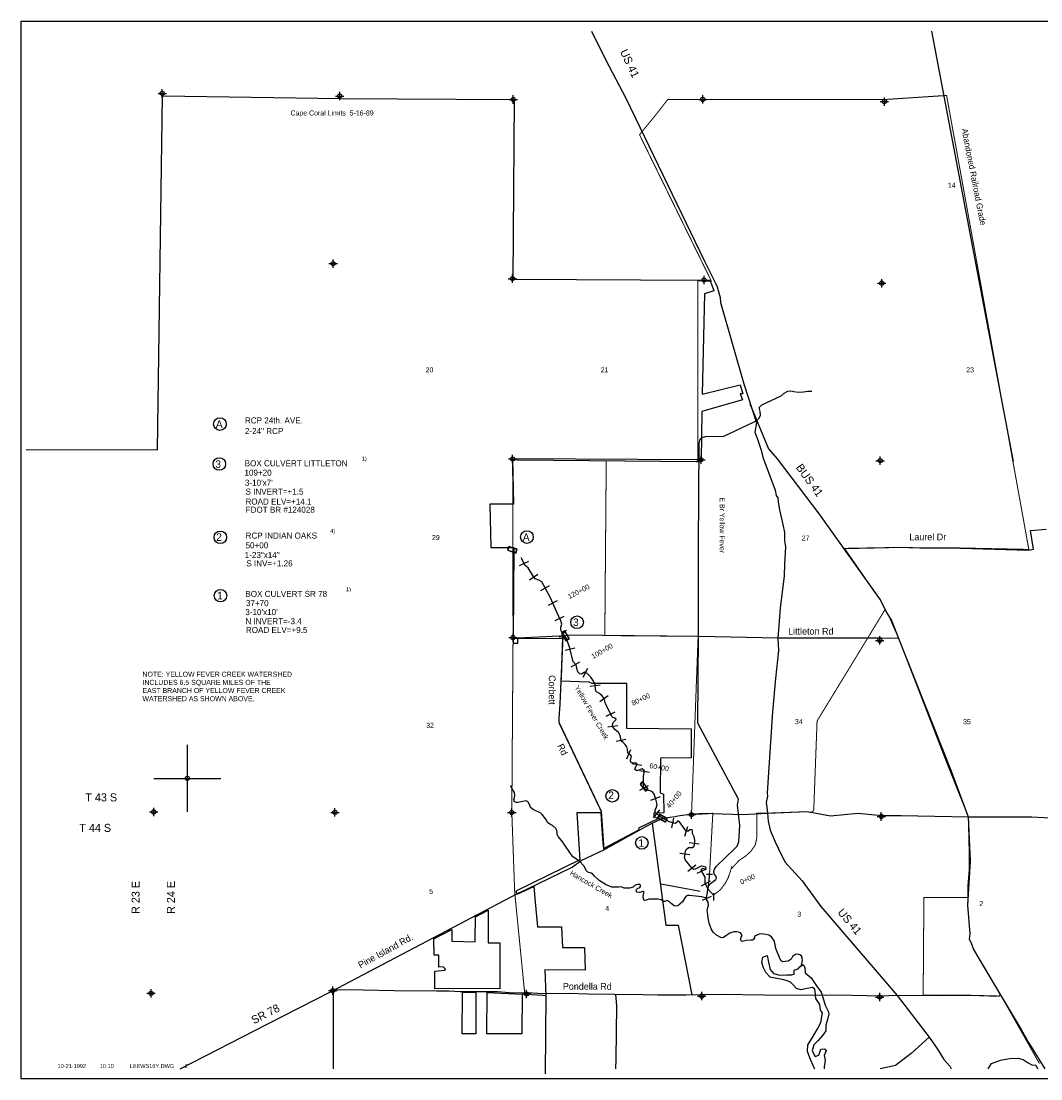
# Model space of a CAD drawing. Extents: x 183292 to 231292, y 846136 to 878152.
# Tile 1 of 2: x 183292 to 213662, y 846652 to 878152. Entities that reach past the tile are written whole.
import ezdxf
from ezdxf.enums import TextEntityAlignment as Align

# ---------------------------------------------------------------- set-up
doc = ezdxf.new("R2010")
doc.units = 0
doc.header["$LTSCALE"] = 800
doc.header["$PDMODE"] = 34
doc.header["$PDSIZE"] = 125
doc.linetypes.add('DASHED', pattern=[0])
doc.linetypes.add('STREAM', pattern=[0])
doc.layers.get('0').update_dxf_attribs({"linetype": 'CONTINUOUS'})
for name, color, linetype in [('BORDER', 1, 'CONTINUOUS'), ('CITY', 14, 'DASHED'), ('MAJROADS', 9, 'CONTINUOUS'), ('RR', 13, 'CONTINUOUS'), ('SEC', 2, 'CONTINUOUS'), ('STATIONS', 7, 'CONTINUOUS'), ('STRUCTTEXT', 7, 'CONTINUOUS'), ('STRUCTURES', 10, 'CONTINUOUS'), ('TEXT', 7, 'CONTINUOUS'), ('TRUNKS', 5, 'STREAM'), ('WATER', 4, 'CONTINUOUS'), ('WSHEDS', 3, 'CONTINUOUS')]:
    doc.layers.add(name, color=color, linetype=linetype)

# ---------------------------------------------------------------- blocks, each defined once
blk = doc.blocks.new('RCP')
at = {"layer": 'STRUCTURES', "color": 0}
for points in [[(234.293459, 116.808601), (-265.706541, 116.808601)], [(-265.706541, -83.191399), (234.293459, -83.191399)]]:
    blk.add_lwpolyline(points, dxfattribs=at)
for centre, radius, start, end in [((-262.266699, 70.251643), 46.68386, 94.225598, 249.28005), ((-229.599906, -23.22215), 70, 134.63778, 238.94845), ((-300.834492, -31.707678), 62.32613, 304.30618, 69.28005), ((269.42141, -31.707678), 62.32613, 110.71995, 235.69382), ((230.853617, 70.251643), 46.68386, 290.71995, 85.774402), ((198.186824, -23.22215), 70, 301.05155, 45.36222)]:
    blk.add_arc(centre, radius, start, end, dxfattribs=at)
blk = doc.blocks.new('BOX')
at = {"layer": 'STRUCTURES', "color": 0}
for points in [[(-249.142748, -101.979438), (290.857252, -101.979438), (290.857252, 138.020562), (-249.142748, 138.020562)], [(-229.142748, -81.979438), (270.857252, -81.979438), (270.857252, 118.020562), (-229.142748, 118.020562)]]:
    blk.add_lwpolyline(points, close=True, dxfattribs=at)
blk = doc.blocks.new('LOGON')
at = {"color": 0}
blk.add_attdef('DATE', text='', height=1, dxfattribs=at).set_placement((-1.865901, 1.75989), align=Align.RIGHT)
for tag, p in [('TIME', (1.557062, 1.75989)), ('DRAWING', (8.973544, 1.75989)), ('OPERATOR', (22.664488, 1.75989))]:
    blk.add_attdef(tag, p, '', height=1, dxfattribs=at)
blk = doc.blocks.new('TICK')
at = {"color": 0}
for points in [[(500, 0), (500, 1000)], [(0, 500), (1000, 500)]]:
    blk.add_lwpolyline(points, dxfattribs=at)
blk.add_point((500, 500), dxfattribs=at)

msp = doc.modelspace()

# ---------------------------------------------------------------- linework, layer by layer
at = {"layer": 'BORDER', "color": 0}
msp.add_lwpolyline([(183291.594381, 846651.773052), (183291.594381, 878151.773052), (231291.594381, 878151.773052), (231291.594381, 846651.773052)], close=True, dxfattribs=at)
at = {"layer": 'CITY', "color": 0}
for points in [[(183441.594381, 865398.384502), (187347.770767, 865387.584707), (187499.382255, 875932.229693), (192794.542773, 875851.465528), (197979.462598, 875821.637994), (197936.64334, 870470.828677), (203630.036587, 870442.748752), (203795.900959, 870439.935997), (203849.844649, 870320.722864), (203924.399565, 870122.50796), (203642.790665, 870034.391969), (203574.018172, 867039.647438), (204710.229235, 867322.705238), (204782.581669, 867053.107097), (204711.127384, 867053.006894), (204774.808305, 866875.871395), (203565.522966, 866523.5663), (203541.93744, 865090.752922), (197929.914052, 865113.272905), (197951.054605, 863767.569352), (197253.860205, 863767.605878), (197277.6669, 862474.874568), (197966.679292, 862473.082501), (197942.512385, 859794.228055), (197950.795384, 859629.89619), (198085.808603, 859629.89619), (198082.211511, 859790.222603), (199316.811478, 859844.326442), (199419.779295, 859803.983616), (199370.817387, 858597.841081), (199367.059394, 858505.265522), (200203.55116, 858473.221791), (200287.542695, 858431.447377), (201318.183895, 858438.617009), (201318.183895, 857096.442465), (203244.259689, 857072.537425), (203248.078726, 856214.895871), (202334.754012, 856206.95401), (202325.820117, 855169.388161), (202425.930448, 855127.116412), (202430.05746, 854570.930601), (202131.846294, 854559.970879), (202131.23602, 854465.489743), (202276.760622, 854401.072873), (201680.197623, 854115.235629), (201699.397689, 854070.593346), (200643.117802, 853514.663061), (200628.442234, 853680.974621), (200590.897258, 854221.72291), (200566.088299, 854579.038407), (199838.969504, 854575.39898), (199928.341939, 853173.163029), (198022.231406, 852243.60042), (198061.982741, 852156.604795), (198558.84081, 852379.165597), (198604.501065, 851916.781341), (198671.641541, 851179.453941), (199388.289065, 851179.755867), (199420.056881, 850568.232554), (200071.297112, 850560.290692), (200095.122974, 849893.174351), (198887.945961, 849901.116212), (198917.372491, 849133.339064), (198903.636533, 846801.773052)], [(196823.037911, 851481.546592), (197204.251705, 851672.151261), (197204.251705, 850703.244194), (197545.755729, 850703.244194), (197545.755729, 849329.302206), (196394.172394, 849345.185928), (195607.918944, 849329.302206), (195609.12703, 849856.446266), (195907.310169, 849884.124063), (195931.473784, 849920.256546), (195862.008837, 849984.631524), (195730.542645, 849981.773193), (195734.990209, 850337.918579), (195591.738426, 850338.702114), (195584.093082, 850822.372112), (196116.204002, 851100.337254), (196116.204002, 850750.895361), (196815.095957, 850735.011639), (196822.68195, 851538.441245)], [(196830.979865, 849226.05801), (196830.979865, 847995.069523), (196429.682864, 847989.531691), (196433.882164, 849226.05801)], [(196830.979865, 849226.05801), (196433.882164, 849226.05801)], [(198212.879868, 849178.406843), (198202.08178, 847987.857704), (197164.541935, 847995.069523), (197172.483889, 849226.05801), (198212.879868, 849178.406843)]]:
    msp.add_lwpolyline(points, dxfattribs=at)
at = {"layer": 'MAJROADS', "color": 0}
for points in [[(200275.109132, 877851.773052), (200697.78465, 877004.875664), (201300.950761, 875860.849302), (203644.470066, 871000.371578), (203941.739333, 870411.632447), (203983.009437, 870327.535752), (204024.279541, 870243.439056), (204048.605786, 870134.331259), (204114.077617, 869924.369688), (204121.335485, 869773.493711), (204815.580627, 867355.182182), (205191.126415, 866187.964125), (205148.392122, 865911.520691), (205230.434253, 865676.298981), (205337.113928, 865373.862173), (205385.828679, 865164.025121), (205747.200067, 864180.996542), (205779.531295, 864021.555247), (205829.304458, 863954.153371), (205836.749105, 863828.413015), (205876.960797, 863601.881142), (205982.644319, 863165.387697), (206022.731492, 862922.098744), (206029.366765, 862687.43737), (206053.070415, 862494.544175), (206024.136965, 861983.640024), (206021.522065, 861631.741352), (205897.062662, 860669.080905), (205831.751114, 859773.01296), (205845.768774, 859404.232689), (205755.819683, 858575.379842), (205673.003941, 857578.893938), (205512.638021, 855166.93288), (205520.269446, 855066.328143), (205485.385578, 854882.249305), (205501.084245, 854739.689609), (205524.912415, 854563.553494), (205539.926228, 854328.82986), (205604.962241, 854060.218509), (205744.782518, 853707.261425), (205843.768508, 853497.050815), (206033.610986, 853110.206014), (206557.349866, 852553.300035), (207104.667878, 851786.743782), (209380.77604, 849130.444627), (210335.155969, 847891.639428), (210583.897264, 847537.872969), (210774.300078, 847226.435027), (210948.817445, 847032.421161), (210994.238837, 846951.773052)], [(204995.488077, 866758.936145), (205546.244504, 865417.563181), (205812.092082, 865113.913049), (207056.597366, 863470.612823), (208880.79982, 860918.001674), (209087.176933, 860505.870156), (209145.134038, 860413.263329), (209219.533212, 860278.63701), (209416.964139, 859791.16047), (210979.275867, 855841.202205), (211501.999142, 854455.735898), (211553.794534, 853130.412986), (211476.928292, 851823.844055), (211545.904594, 850968.651641), (211527.949167, 850809.582919), (211585.780159, 850700.21874), (211659.737936, 850506.941693), (212454.064781, 849168.678845), (213074.583365, 848116.615155), (213297.970056, 847737.872226), (213777.199383, 846951.773052)], [(207808.539395, 862449.369148), (207816.918518, 862449.307316), (209132.68819, 862473.116185), (209417.702043, 862487.772144), (210372.736592, 862455.585926), (210934.261511, 862468.201428), (213296.803263, 862400.490065), (213447.812977, 862424.514458), (213351.34441, 862978.278574), (213820.946302, 863025.090721)], [(208914.117494, 859778.186517), (205831.751114, 859773.01296), (203476.420128, 859827.488956), (199655.80714, 859864.621462), (199420.951999, 859832.872346), (199338.662886, 857805.73732), (199310.310971, 857378.614038), (199301.112559, 857269.754312), (200563.187072, 854620.823852), (200642.904805, 853472.67484)], [(208914.117494, 859778.186517), (209389.413015, 859789.756303)], [(188029.570162, 846951.773052), (190615.434278, 848276.774947), (192524.916323, 849251.310678), (198077.398017, 852176.233086), (198354.853003, 852299.855207), (199700.482154, 852951.795995), (199970.121544, 853150.894076), (200642.904805, 853472.67484), (201896.675253, 854167.200844), (202087.498324, 854262.558019), (202359.288117, 854398.37549), (202476.785631, 854422.636458), (202770.372842, 854462.34073), (202845.974061, 854486.914844), (203282.133934, 854542.312938), (203709.664032, 854564.256625), (203892.547773, 854557.082159), (204765.200151, 854522.848308), (205524.912415, 854563.553494), (206701.560535, 854608.932066), (207396.162224, 854486.424215), (208209.576641, 854564.141771), (208929.691883, 854491.721586), (209499.544125, 854495.842058), (211501.999142, 854455.735898), (213395.836939, 854458.340213), (214132.961215, 854419.311805)], [(202087.498324, 854262.558019), (202496.827362, 851228.015718), (202859.189647, 851228.015718), (203267.936675, 849155.288078)], [(192587.909803, 849276.292775), (192580.328726, 846951.773052)], [(192594.844738, 849313.52029), (192594.844738, 849313.52029), (193474.590843, 849298.648807), (194404.611687, 849283.406331), (195661.480168, 849274.131531), (196030.161589, 849271.410923), (196365.202853, 849252.179397), (197479.688071, 849252.334864), (197957.050766, 849215.293947), (198350.931389, 849220.766966), (198853.493285, 849191.919676), (199582.600668, 849203.298539), (200194.152998, 849182.026556), (200965.032333, 849176.338012), (201811.261945, 849161.713857), (202255.293643, 849150.057638), (203084.888672, 849152.315393), (204149.222815, 849169.600098), (205414.408587, 849151.884343), (206277.458277, 849145.515647), (207601.483408, 849152.504437), (208891.744718, 849126.224062), (209369.540236, 849147.837008), (210710.199949, 849137.943888), (211539.794979, 849140.201643), (212419.479251, 849116.951036)], [(200990.107871, 849167.773393), (200990.107871, 849167.773393), (201021.151083, 848832.361137), (201001.02388, 847240.38956), (200994.056084, 846951.773052)], [(210335.155969, 847891.639428), (209801.350922, 847403.8838), (209329.433656, 847047.131924), (208880.60328, 846951.773052)]]:
    msp.add_lwpolyline(points, dxfattribs=at)
at = {"layer": 'RR', "color": 0}
msp.add_lwpolyline([(210410.230144, 877851.773052), (212840.946681, 865039.890015)], dxfattribs=at)
at = {"layer": 'SEC', "color": 0}
for p in [(187494.303741, 876001.331695), (192779.337, 875921.977541), (197946.966722, 875818.140721), (203592.632792, 875820.564541), (209003.39956, 875757.270855), (192584.331624, 870930.752864), (197925.968486, 870482.528154), (203630.036587, 870442.748752), (208923.353704, 870346.596314), (197929.914052, 865113.272905), (203541.93744, 865090.752922), (208877.503893, 865061.378601), (197942.512385, 859794.228055), (208864.789515, 859708.96775), (187242.466292, 854601.1711), (192636.757571, 854588.226154), (197905.453681, 854584.348998), (203257.587851, 854521.378107), (208911.307212, 854465.123215), (187162.46655, 849198.872644), (192574.017248, 849277.972412), (198344.771238, 849179.191503), (203562.88804, 849116.958429), (208864.950152, 849087.768561)]:
    msp.add_point(p, dxfattribs=at)
at = {"layer": 'STATIONS', "color": 0}
for p, q in [((198137.555649, 861941.427013), (198408.419469, 862070.39519)), ((198435.045511, 861514.360008), (198680.736142, 861686.511435)), ((198769.560135, 861196.263214), (199031.078436, 861343.260418)), ((198995.940409, 860757.087961), (199263.021974, 860893.716794)), ((199198.030691, 860305.405831), (199469.613777, 860432.8524)), ((199326.193742, 859795.559738), (199535.458594, 860010.520716)), ((199490.181404, 859418.853526), (199781.538688, 859490.344319)), ((199671.073697, 858917.633898), (199930.071087, 859069.028587)), ((200028.785153, 858618.40094), (200168.891883, 858883.67458)), ((200239.942629, 858341.570782), (200537.27186, 858381.512342)), ((200527.24682, 857892.00836), (200771.991859, 858065.50149)), ((200712.495027, 857455.192002), (200982.16437, 857586.639502)), ((200768.048107, 857134.273793), (201065.205056, 857175.477526)), ((201010.364027, 856707.561339), (201304.878881, 856764.666512)), ((201333.341215, 856181.861907), (201451.491151, 856457.616494)), ((201480.664484, 856040.731021), (201776.519364, 855991.033027)), ((201709.635786, 855836.277071), (202005.168122, 855784.695698)), ((201714.766223, 855248.380807), (201981.268922, 855386.135339)), ((202048.544204, 854954.661483), (202329.587556, 855059.61211)), ((202124.624678, 854428.818399), (202317.165033, 854658.87972)), ((202667.580651, 854125.23147), (202735.588514, 854417.421358)), ((203056.035813, 853879.218597), (203150.660186, 854163.90479)), ((203189.465854, 853693.729845), (203486.050264, 853648.589087)), ((202907.37867, 853373.023678), (203204.634499, 853332.539455)), ((203148.414947, 852834.348203), (203382.255003, 853022.281244)), ((203429.423956, 852775.328395), (203701.632489, 852901.433568)), ((203556.241521, 852404.033793), (203821.360404, 852544.433144)), ((203581.971388, 851972.154843), (203856.103427, 852094.022086))]:
    msp.add_line(p, q, dxfattribs=at)
at = {"layer": 'STRUCTTEXT', "color": 0}
for centre in [(189212.108099, 866152.034536), (189194.286597, 864964.060099), (189224.691644, 862778.697354), (198354.755965, 862785.69345), (189228.492275, 861041.80905), (199850.076514, 860249.758353), (200896.976913, 855081.014828), (201777.443131, 853679.264037)]:
    msp.add_circle(centre, 187.5, dxfattribs=at)
at = {"layer": 'TRUNKS', "color": 0}
for points in [[(203705.421884, 852055.574499), (203729.682345, 852199.998354), (203747.804416, 852313.773522), (203768.461119, 852401.383067), (203854.575845, 852492.05483), (203917.206133, 852543.11178), (203979.924351, 852587.619997), (204005.591701, 852627.264119), (203987.483588, 852675.053682), (203936.162846, 852757.330169), (203922.156763, 852824.824552), (203940.865037, 852894.941498), (204005.179963, 852983.137247), (204537.500419, 853501.178058), (204619.366564, 853583.059555), (204669.997819, 853714.737665), (204694.110334, 854195.388448), (204654.464817, 854546.368171), (204629.147794, 854805.841489), (204655.239444, 854976.489587), (203443.567471, 857248.323601), (203469.575382, 859864.271774), (203466.883036, 862503.850937), (203484.670138, 865569.449484), (203492.551787, 865632.871147), (203517.808794, 865703.076024), (203571.707437, 865754.015733), (203671.828245, 865777.193113), (204217.468088, 865791.069392), (205106.951321, 866213.473853), (205204.596116, 866258.451033), (205269.145523, 866329.183493), (205309.477736, 866414.873919), (205305.858626, 866521.807252), (205278.520596, 866606.589063), (205282.182974, 866659.037549), (205351.186134, 866723.279897), (205930.476863, 866995.237958), (206016.73814, 867074.995165), (206122.968029, 867131.004141), (206212.320833, 867143.120414), (206299.871758, 867126.829533), (206442.112701, 867102.539761), (206588.279813, 867111.052277), (206716.866397, 867128.061955), (206841.233708, 867134.098458)], [(203743.438594, 852313.714902), (203669.145643, 852480.83182), (203660.252095, 852655.376776), (203568.407926, 852828.807946), (203548.234143, 852867.836554), (203560.950577, 852896.390259), (203591.15961, 852922.995535), (203626.144808, 852919.098676), (203648.267021, 852897.562667), (203676.469004, 852911.041166), (203695.851412, 852930.951157), (203686.826666, 852952.663027), (203614.409567, 852980.073636), (203574.999927, 852988.277697), (203546.651393, 852985.713753), (203362.217737, 852900.271766), (203327.467021, 852886.705337), (203279.091254, 852912.255446), (203172.43567, 853050.554867), (203076.958433, 853169.354639), (203047.525422, 853247.558406), (203065.881974, 853343.870285), (203075.536192, 853437.882013), (203101.203542, 853477.526135), (203172.448233, 853537.431971), (203240.059856, 853542.706408), (203285.871679, 853545.504833), (203318.468794, 853556.859042), (203344.136144, 853596.503163), (203359.459789, 853756.090155), (203334.070189, 853858.364564), (203291.27592, 853956.03867), (203283.554779, 854043.267183), (203254.854523, 854066.898172), (203211.166991, 854068.49488), (203144.112261, 854021.745131), (203100.366109, 854027.707661), (203053.61636, 854094.762391), (202900.181717, 854302.299453), (202875.847283, 854325.989063), (202843.132927, 854323.366499), (202800.090219, 854276.939162), (202772.005476, 854254.729019), (202732.507905, 854269.481813), (202576.905704, 854313.241923), (202312.84604, 854466.8943), (202202.440147, 854559.293968), (202175.6297, 854604.783378), (202172.684725, 854661.509756), (202209.090769, 854714.397896), (202236.032414, 854821.741572), (202198.966193, 854980.625118), (202144.612545, 855126.176717), (202099.987087, 855197.62658), (202025.299147, 855231.556611), (201918.043401, 855251.949523), (201858.489288, 855296.999281), (201829.349379, 855353.373937), (201831.736066, 855663.435242), (201858.091508, 855814.43714), (201835.793434, 855849.070615), (201787.329737, 855881.169458), (201726.442708, 855862.885484), (201630.834273, 855828.852169), (201593.402372, 855852.365918), (201566.738476, 855886.940774), (201598.808008, 855937.587382), (201628.342907, 856014.399612), (201632.386317, 856038.470255), (201616.871458, 856055.728372), (201586.310703, 856055.31803), (201492.328285, 856062.789336), (201450.559873, 856084.061553), (201437.081374, 856112.263537), (201440.948923, 856149.431645), (201461.928038, 856213.029169), (201468.007809, 856248.043677), (201443.321652, 856297.92822), (201384.031331, 856323.331778), (201359.433105, 856366.667588), (201349.441123, 856460.415524), (201330.893357, 856540.948753), (201284.172919, 856605.820572), (201222.230723, 856666.121397), (201160.347148, 856722.056401), (201139.235439, 856830.938164), (201120.834224, 856900.556837), (201078.479608, 856965.487276), (200976.86398, 857053.638363), (200918.965195, 857138.00983), (200909.295624, 857207.745745), (200925.967538, 857266.918826), (200973.346758, 857315.587694), (201005.680082, 857346.588102), (201014.030694, 857375.083187), (200996.362234, 857390.129083), (200959.223435, 857391.813721), (200906.599087, 857408.573565), (200882.030172, 857449.726464), (200700.173022, 857822.813047), (200652.280176, 857975.001309), (200583.290974, 858072.323693), (200497.219516, 858141.03375), (200426.868088, 858177.205313), (200404.804495, 858194.3755), (200401.683658, 858264.199345), (200384.70329, 858390.603017), (200326.306231, 858512.083973), (200263.777832, 858616.04302), (200146.588725, 858725.818046), (200074.025075, 858764.14321), (200026.411374, 858732.937631), (199980.892653, 858708.310095), (199928.356236, 858718.521206), (199875.174995, 858776.756361), (199843.324591, 858872.394106), (199829.259889, 858944.254311), (199791.271095, 859009.243371), (199729.270279, 859073.910018), (199629.953407, 859478.671144), (199534.431508, 859763.401469), (199484.78226, 859841.501301), (199469.749507, 859865.148295), (199401.170648, 859931.909923), (199365.130283, 860014.391582), (199370.477299, 860103.978867), (199393.346224, 860189.434811), (199370.139534, 860291.738531), (199251.015955, 860545.585689), (199131.599274, 860821.261958), (199053.071289, 860974.768189), (198920.836696, 861233.259908), (198797.816258, 861452.121868), (198705.371927, 861507.646529), (198597.91101, 861543.319818), (198526.680277, 861644.978714), (198388.26222, 861872.367147), (198297.649078, 861954.116051), (198207.782648, 862142.856909), (198195.805831, 862176.738048)], [(203701.349164, 852033.686768), (203567.664004, 852071.191246), (203200.290117, 852114.29118), (203141.410138, 852109.133982), (203095.832796, 852088.872269), (203061.463112, 852046.927995), (202991.127037, 851919.351916), (202846.425434, 851801.693846), (202789.757676, 851794.383047), (202741.616391, 851802.469868), (202653.274091, 851877.699349), (202591.331895, 851938.000174), (202536.348775, 851967.828175), (202451.596275, 851938.307233), (202410.120964, 851937.75034), (202354.903363, 851985.041629), (202267.264507, 852007.881244), (202243.252485, 852007.558832), (201987.910508, 851999.763718), (201905.340919, 851970.272087), (201861.829248, 851958.771328), (201835.282593, 851984.614539), (201816.617587, 852073.879412), (201828.601266, 852157.005895), (201847.719883, 852196.562086), (201831.970542, 852231.283492), (201810.082811, 852235.356213), (201723.17671, 852203.62305), (201640.079537, 852213.423818), (201613.415641, 852247.998674), (201617.25388, 852287.349694), (201651.770115, 852318.379412), (201719.030016, 852349.848783), (201742.631696, 852380.73195), (201737.70898, 852422.148641), (201711.279565, 852439.260207), (201658.831079, 852442.922585), (201580.539381, 852420.038307), (201518.026335, 852360.249713), (201411.386103, 852334.801492), (201256.370106, 852334.90338), (201162.065276, 852366.386708), (201096.665874, 852358.958669), (200884.864877, 852360.481404), (200711.476975, 852428.019054), (200508.890544, 852556.297183), (200371.820755, 852683.271706), (200322.946716, 852745.931303), (200270.146507, 852775.788614), (200173.658766, 852807.242632), (200133.780163, 852850.373271), (200050.99005, 852999.90966), (199918.198153, 853133.491536), (199719.948234, 853264.011196), (199390.429152, 853739.913729), (199281.737207, 853867.269285), (199256.93381, 853925.885472), (199253.842284, 853993.526406), (199246.502175, 854052.377075), (199217.420887, 854104.385908), (199115.775949, 854194.719906), (199058.580608, 854226.701507), (198981.533895, 854273.699695), (198914.493123, 854388.514677), (198814.474203, 854520.353296), (198765.893265, 854561.183782), (198545.990096, 854678.312874), (198466.643232, 854734.013396), (198432.697848, 854823.073098), (198394.709054, 854888.062157), (198374.711132, 854913.993299), (198330.818429, 854930.870384), (198086.91859, 854883.929422), (198041.106767, 854881.130997), (197986.182268, 854906.593175), (197961.29094, 854971.758096), (197988.90672, 855028.894817), (197992.305306, 855100.989503), (197989.125848, 855175.17917), (197948.954143, 855240.138919), (197864.09836, 855380.914353)], [(206521.06319, 850012.566424), (206539.728158, 850076.257547), (206562.421222, 850174.810958), (206550.392879, 850257.615029), (206532.167526, 850314.136235), (206483.733139, 850344.052167), (206420.164926, 850362.848371), (206354.794834, 850353.237421), (206270.423366, 850295.338636), (206223.454489, 850216.109012), (206136.92942, 850155.998006), (206045.423015, 850141.669511), (205971.204038, 850140.672965), (205920.49881, 850177.108319), (205875.638871, 850266.021471), (205771.678428, 850528.805444), (205731.549991, 850753.147013), (205642.504246, 850880.766361), (205561.091712, 850927.705928), (205469.087034, 850950.486922), (205346.49229, 850975.040485), (205274.573465, 850965.341604), (205168.343576, 850909.332628), (205133.68079, 850889.217465), (205134.237684, 850847.742155), (205106.475354, 850801.519989), (205069.629657, 850781.375516), (205023.759214, 850782.942914), (204892.872479, 850774.635569), (204770.98118, 850746.799266), (204735.790811, 850765.976503), (204720.04147, 850800.697909), (204740.961965, 850868.661255), (204762.146252, 850916.978401), (204748.433272, 850962.643672), (204721.769376, 850997.218528), (204660.266833, 851024.775687), (204603.452524, 851028.379444), (204522.655503, 851029.477878), (204394.303402, 850995.004911), (204314.385687, 850930.616013), (204212.697481, 850861.56819), (204147.327389, 850851.95724), (203997.834268, 850928.548947), (203898.401552, 851016.729344), (203844.604797, 851120.805632), (203779.014181, 851290.222701), (203755.250598, 851434.001732), (203740.687622, 851542.971425), (203723.795184, 851662.826364), (203746.634799, 851750.46522), (203763.160162, 851820.552856), (203748.860977, 851909.87635), (203717.391607, 851977.136251), (203705.421884, 852055.574499)]]:
    msp.add_lwpolyline(points, dxfattribs=at)
at = {"layer": 'WATER', "color": 0}
for points in [[(206929.096485, 846951.773052), (206909.735029, 846982.655744), (206777.693643, 847276.72138), (206711.926972, 847461.446511), (206721.65783, 847662.415738), (206857.142633, 847879.290362), (207001.172854, 848121.236745), (207111.472999, 848329.904648), (207163.648699, 848614.352325), (207097.204636, 848698.564619), (207081.581485, 848866.198914), (206957.125877, 849042.943123), (206941.784974, 849252.457767), (206933.8605, 849319.522775), (206858.814568, 849370.287239), (206649.130575, 849329.818127), (206514.94411, 849305.593109), (206381.15279, 849340.00058), (206289.749865, 849449.510431), (206206.553662, 849533.835624), (206072.818792, 849576.619165), (205972.531752, 849610.800838), (205847.003604, 849628.399719), (205604.436276, 849680.293173), (205471.32235, 849815.213482), (205396.897363, 849958.114714), (205347.713483, 850117.598737), (205382.290303, 850276.518266), (205508.270047, 850325.927943), (205548.795609, 850124.62002), (205597.584341, 849906.503508), (205697.306887, 849788.561136), (205889.617796, 849737.00638), (206099.13244, 849752.347283), (206241.525627, 849751.387642), (206317.023155, 849767.631736), (206317.813447, 849884.896714), (206435.360672, 849925.98677), (206486.012237, 849984.280562), (206578.65705, 850059.044247), (206636.668595, 849966.512332), (206643.972125, 849807.310556), (206818.853501, 849655.355861), (206984.794312, 849419.696916), (207117.569541, 849234.520189), (207191.486483, 849016.234328), (207240.613913, 848848.374235), (207298.456109, 848730.714111), (207331.565242, 848671.855824), (207347.752887, 848587.982227), (207304.743549, 848420.743078), (207261.73421, 848253.503929), (207260.548771, 848077.606463), (207159.132742, 847944.266739), (207024.043085, 847786.024604), (206905.931366, 847661.173849), (206854.489508, 847485.61508), (206945.497287, 847317.472739), (207046.292372, 847358.675695), (207071.815727, 847417.138835), (207106.110299, 847534.178015), (207223.488176, 847550.139862), (207264.916929, 847482.849056), (207205.381249, 847349.227085), (207237.869438, 847198.23203), (207211.49934, 847014.127843), (207207.180114, 846951.773052)], [(212090.189988, 846951.773052), (212194.271322, 847105.681346), (212462.900662, 847204.397264), (212731.253277, 847261.243618), (212982.525999, 847267.957187), (213132.979701, 847225.091418), (213283.101334, 847131.982174), (213391.574784, 847072.645304), (213517.128128, 847063.441219), (213567.543991, 846951.773052)]]:
    msp.add_lwpolyline(points, dxfattribs=at)
at = {"layer": 'WSHEDS', "color": 0}
for p, q in [((203705.20484, 852745.632508), (203880.216007, 852745.632508)), ((203794.36708, 852752.865608), (203743.438594, 852313.714902)), ((203743.438594, 852313.714902), (203914.041563, 852124.586848)), ((203912.454906, 852183.325322), (203912.454906, 851962.089708))]:
    msp.add_line(p, q, dxfattribs=at)
at = {"layer": 'WSHEDS', "color": 0, "const_width": 30}
for points in [[(197929.984268, 865083.627424), (203444.755103, 865032.129507), (203444.755103, 870423.96242), (203850.40419, 870407.010694), (201710.230978, 874768.837487), (202181.36201, 875344.664303), (202547.797256, 875815.795334), (208986.588017, 875815.795334), (210855.178522, 875939.155696), (213304.886674, 862417.996223), (210934.261511, 862468.201428), (209132.68819, 862473.116185), (207816.918518, 862449.307316), (208880.79982, 860918.001674), (209145.134038, 860413.263329), (209416.964139, 859791.16047), (210851.78006, 856087.398508), (211501.999142, 854455.735898), (211524.406067, 853515.593187), (211524.406067, 852842.967179), (211484.839831, 852368.172351), (211484.839831, 852051.642465), (210179.154053, 852051.642465), (210157.683105, 849142.021071), (211539.794979, 849140.201643), (212419.479251, 849116.951036), (212454.064781, 849168.678845), (213621.41656, 847105.863)], [(200717.84968, 865057.593838), (200675.734407, 859854.708798), (203454.345542, 859830.894033), (203257.587851, 854521.378107), (203892.547773, 854557.082159), (203794.36708, 852752.865608)], [(203517.619839, 852236.779483), (202330.856219, 852458.435275), (202087.498324, 854262.558019), (201794.678378, 854110.699687), (200642.904805, 853472.67484), (200563.187072, 854620.823852), (199301.112559, 857269.754312), (199310.310971, 857378.614038), (199338.662886, 857805.73732), (199418.271344, 859766.836292), (197961.076627, 859766.836292)]]:
    msp.add_lwpolyline(points, dxfattribs=at)
for points in [[(198904.520228, 846951.773052), (198917.372491, 849133.339064), (198292.444405, 849170.797485), (197991.96614, 852199.373079), (197905.811218, 854579.950029, -0.022057), (197905.485074, 854588.762361), (197942.509013, 859793.753985, 0.00237), (197942.511262, 859794.702136), (197929.914052, 865113.272905)], [(209024.487921, 860631.059026), (207010.963103, 857330.966802, 0.128358), (206996.39727, 857282.601492), (206899.696006, 854684.514902, -0.473452), (206776.466853, 854590.986276), (206701.560535, 854608.932066), (206701.560535, 854608.932066), (205525.660957, 854563.582362, 0.003745), (205524.164389, 854563.513415), (205200.542252, 854563.513415), (205200.542252, 853814.955892), (205155.664321, 853613.009148), (205035.989839, 853440.98044), (204878.91708, 853291.390259), (204676.96639, 853156.759096), (204445.09708, 852909.935298), (204445.09708, 852917.414807), (204340.381908, 852618.234445), (204258.105701, 852468.644264), (204115.992253, 852281.656538), (203914.041563, 852124.586848)]]:
    msp.add_lwpolyline(points, format="xyb", dxfattribs=at)
at = {"layer": 'WSHEDS', "color": 0}
msp.add_lwpolyline([(203892.547773, 854557.082159), (203873.813157, 854556.553638)], dxfattribs=at)

# ---------------------------------------------------------------- block references
at = {"color": 0, "xscale": 2, "yscale": 2, "zscale": 2}
msp.add_blockref('TICK', (187242.466288, 854601.171071), dxfattribs=at)
at = {"layer": 'STRUCTURES', "color": 0, "xscale": 0.5, "yscale": 0.5, "zscale": 0.5}
for name, p, rotation in [('BOX', (197934.075979, 862415.150467), 161.71032), ('BOX', (199513.98499, 859841.746171), 120), ('RCP', (201844.780397, 855346.987896), 305.882137), ('BOX', (202381.044016, 854411.970836), 330.7571399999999)]:
    msp.add_blockref(name, p, dxfattribs=dict(at, rotation=rotation))
at = {"layer": 'TEXT', "color": 0, "xscale": 120, "yscale": 120, "zscale": 120}
msp.add_blockref('LOGON', (185447.633948, 846762.975795), dxfattribs=at).add_auto_attribs({'DATE': '10-21-1992', 'TIME': '10:10', 'OPERATOR': '2', 'DRAWING': 'LEEWS16Y.DWG'})

# ---------------------------------------------------------------- texts
at = {"layer": 'MAJROADS', "color": 0}
for s, height, rotation, p in [('US 41', 240, 295, (201121.812269, 877246.637456)), ('Corbett ', 200, 270, (199007.364719, 858675.578188)), ('Rd', 200, 296, (199251.734718, 856570.521323)), ('Pine Island Rd.', 200, 28.960718, (193398.855563, 849935.656506)), ('SR 78', 240, 27, (190224.789108, 848275.865922))]:
    msp.add_text(s, height=height, rotation=rotation, dxfattribs=at).set_placement(p)
for s, p in [('Littleton Rd', (206134.849106, 859882.540444)), ('Pondella Rd', (199424.625386, 849305.920122))]:
    msp.add_text(s, height=200, dxfattribs=at).set_placement(p)
at = {"layer": 'STATIONS', "color": 0}
for s, rotation, p in [('120+00', 27.092569, (199930.554044, 861098.49006)), ('100+00', 30.308053, (200630.929025, 859327.654828)), ('80+00', 25.986434, (201779.743528, 857887.51188)), ('60+00', 350.464424, (202281.471298, 855859.399347)), ('40+00', 50.073739, (202790.877117, 854920.870715)), ('0+00', 23.967861, (204956.599255, 852531.179806))]:
    msp.add_text(s, height=150, rotation=rotation, dxfattribs=at).set_placement(p, align=Align.CENTER)
at = {"layer": 'STRUCTTEXT', "color": 0}
for s, height, p in [('A', 225, (189090.487911, 866039.740155)), ('RCP 24th. AVE.', 180, (189956.651983, 866170.343573)), ('2-24" RCP', 180, (189956.651983, 865856.558887)), ('3', 225, (189076.46704, 864846.240542)), ('BOX CULVERT LITTLETON', 180, (189949.809082, 864894.265103)), ('1)', 120, (193436.565936, 865064.748605)), ('109+20', 180, (189942.235467, 864615.724991)), ("3-10'x7'", 180, (189956.651983, 864316.065609)), ('S INVERT=+1.5', 180, (189973.827774, 864050.959942)), ('ROAD ELV=+14.1', 180, (189973.827774, 863754.027157)), ('FDOT BR #124028', 180, (189978.619649, 863511.493046)), ('2', 225, (189103.071457, 862672.854538)), ('RCP INDIAN OAKS', 180, (189977.708022, 862740.826259)), ('4)', 120, (192496.602317, 862906.188532)), ('A', 225, (198233.135778, 862673.39907)), ('50+00', 180, (189975.174268, 862451.698906)), ('1-23"x14"', 180, (189950.144951, 862162.930059)), ('S INV=+1.26', 180, (189997.978053, 861913.226138)), ('1)', 120, (192966.812544, 861172.734773)), ('1', 225, (189129.675873, 860932.740452)), ('37+70', 180, (189985.309283, 860729.842915)), ('BOX CULVERT SR 78', 180, (189969.344213, 861004.409092)), ("3-10'x10'", 180, (189969.344213, 860461.941536)), ('N INVERT=-3.4', 180, (189969.344213, 860192.381304)), ('3', 225, (199728.456326, 860137.463973)), ('ROAD ELV=+9.5', 180, (189985.355842, 859931.004396)), ('2', 225, (200779.157357, 854984.497819)), ('1', 225, (201678.626728, 853564.318722))]:
    msp.add_text(s, height=height, dxfattribs=at).set_placement(p)
at = {"layer": 'TEXT', "color": 0}
for s, height, p in [('Cape Coral Limits  5-16-89', 150, (191314.173677, 875342.141731)), ('Laurel Dr', 200, (209744.286139, 862692.268004)), ('NOTE: YELLOW FEVER CREEK WATERSHED', 150, (186904.654209, 858627.698036)), ('INCLUDES 6.5 SQUARE MILES OF THE', 150, (186904.654209, 858384.840893)), ('EAST BRANCH OF YELLOW FEVER CREEK', 150, (186904.654209, 858141.98375)), ('WATERSHED AS SHOWN ABOVE.', 150, (186904.654209, 857899.126607))]:
    msp.add_text(s, height=height, dxfattribs=at).set_placement(p)
for s, height, rotation, p in [('Abandoned Railroad Grade', 180, 281.008624, (211301.136855, 874936.564687)), ('BUS 41', 240, 306, (206352.955115, 864857.83641)), ('R 23 E', 240, 90, (186821.619097, 851563.179836)), ('R 24 E', 240, 90, (187873.625555, 851563.179836)), ('US 41', 240, 310, (207592.667004, 851599.384578))]:
    msp.add_text(s, height=height, rotation=rotation, dxfattribs=at).set_placement(p)
for s, p in [('14', (211006.735667, 873188.445014)), ('20', (195454.39514, 867691.867334)), ('21', (200669.261058, 867691.867334)), ('23', (211555.884472, 867691.867334)), ('29', (195643.453723, 862697.569763)), ('27', (206656.116192, 862681.814881)), ('32', (195470.150022, 857104.586678)), ('34', (206451.302727, 857214.870851)), ('35', (211461.35518, 857214.870851)), ('5', (195501.659785, 852157.553752)), ('4', (200748.035468, 851653.39753)), ('2', (211886.736992, 851795.191467)), ('3', (206467.057609, 851482.687371))]:
    msp.add_text(s, height=150, dxfattribs=at).set_placement(p, align=Align.CENTER)
for s, p in [('T 43 S ', (186237.789211, 854914.658089)), ('T 43 S ', (186237.789211, 854914.658089)), ('T 44 S', (185969.956218, 854006.175557)), ('T 44 S', (185969.956218, 854006.175557))]:
    msp.add_text(s, height=240, dxfattribs=at).set_placement(p, align=Align.RIGHT)
at = {"layer": 'WATER', "color": 0}
for s, rotation, p in [('E Br Yellow Fever', 270, (204097.618125, 863967.498128)), ('Yellow Fever Creek', 300, (199769.837791, 858307.404173)), ('Hancock Creek', 330, (199622.03938, 852733.533079))]:
    msp.add_text(s, height=150, rotation=rotation, dxfattribs=at).set_placement(p)

doc.saveas('drawing.dxf')
